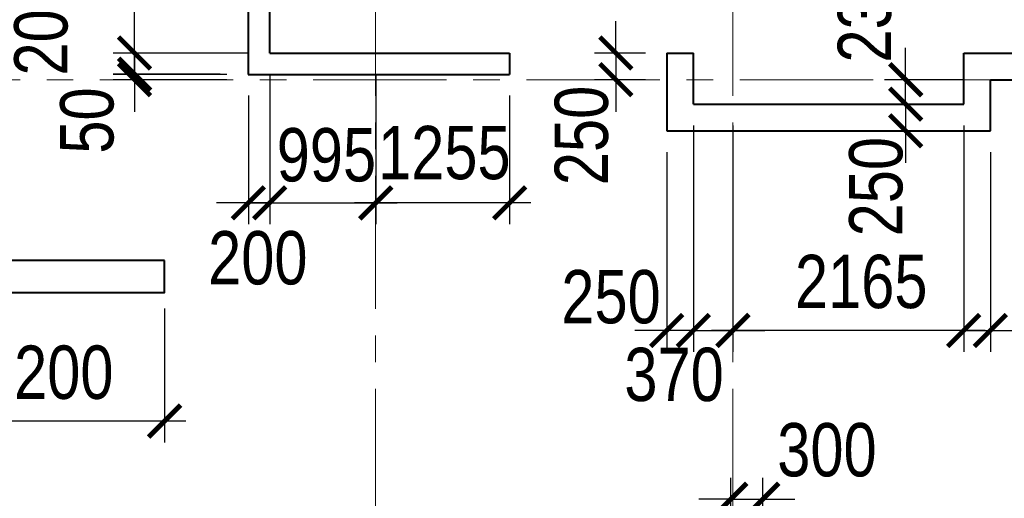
# Model space of a CAD drawing. Extents: x 26966 to 148137, y 549733 to 633733.
# Tile 15 of 29: x 52029 to 61263, y 611352 to 615840. Entities that reach past the tile are written whole.
import ezdxf

# ---------------------------------------------------------------- set-up
doc = ezdxf.new("R2010")
doc.units = 0
doc.header["$LTSCALE"] = 1000
doc.header["$MEASUREMENT"] = 0
doc.linetypes.add('CENTER', pattern=[2, 1.25, -0.25, 0.25, -0.25])
for name, color, linetype, lineweight in [('СК-040-С(тены)', 12, 'Continuous', 40), ('СК-043-С-ПИЛОНЫ', 5, 'Continuous', 40), ('СК-100-О(си)', 7, 'CENTER', 15), ('СК-300-Р(азмеры)', 7, 'Continuous', 20), ('СК-343-Р-КОЛОННЫ', 7, 'Continuous', 13)]:
    doc.layers.add(name, color=color, linetype=linetype, lineweight=lineweight)
doc.styles.add('RUSS', font='arial.ttf', dxfattribs={"width": 0.8})
doc.dimstyles.new('100-200', dxfattribs={"dimscale": 0, "dimtxt": 500, "dimasz": 300, "dimexe": 200, "dimexo": 200, "dimgap": 200, "dimtad": 1, "dimdec": 0, "dimzin": 0, "dimdsep": 46, "dimtxsty": 'RUSS', "dimblk": 'ARCHTICK', "dimcen": 0.096, "dimdle": 200, "dimclrd": 7, "dimclre": 7, "dimclrt": 256, "dimadec": 0, "dimazin": 0, "dimtfac": 1, "dimtdec": 0, "dimtmove": 2, "dimatfit": 3, "dimldrblk": 'OBLIQUE', "dimfxl": 1, "dimtolj": 1, "dimtzin": 0, "dimarcsym": 0})

# ---------------------------------------------------------------- blocks, each defined once
blk = doc.blocks.new('оси')
at = {"layer": 'СК-100-О(си)'}
for p, q in [((-36100.2, 18534.9), (-36100.2, -11023.5)), ((-32750.1, 18534.9), (-32750.1, -11023.5)), ((-46685.3, 7435), (4554.2, 7435))]:
    blk.add_line(p, q, dxfattribs=at)
blk = doc.blocks.new('A$C858fb3ef')
at = {"layer": 'СК-300-Р(азмеры)'}
blk.add_blockref('оси', (-0.3, 0), dxfattribs=at)
blk = doc.blocks.new('A$C573b34c5')
blk.add_blockref('A$C858fb3ef', (0.3, 0))
blk = doc.blocks.new('A$Cc2edbf5f')
at = {"layer": 'СК-040-С(тены)'}
for p, q in [((6624.7, 10904.9), (6624.7, 7485.3)), ((6824.7, 10704.9), (6824.7, 7685.3)), ((6826.4, 7685.3), (9074.4, 7685.3)), ((9074.4, 7685.3), (9074.4, 7485.3)), ((10550, 7685.3), (10550, 6955.3)), ((10550, 7685.3), (10800, 7685.3)), ((10800, 7205.3), (10800, 7685.3)), ((13335, 7205.3), (13335, 7685.3)), ((13335, 7685.3), (16650.4, 7685.3)), ((6624.7, 7485.3), (9074.4, 7485.3)), ((13585, 6955.3), (13585, 7435.3)), ((13585, 7435.3), (16450.4, 7435.3)), ((10800, 7205.3), (13335, 7205.3)), ((10550, 6955.3), (13585, 6955.3))]:
    blk.add_line(p, q, dxfattribs=at)
at = {"layer": 'СК-043-С-ПИЛОНЫ'}
blk.add_lwpolyline([(5840, 5740.3), (3539.9, 5740.2), (3539.9, 5440), (5840, 5440)], close=True, dxfattribs=at)
blk = doc.blocks.new('_ArchTick')
at = {"color": 0, "linetype": 'ByBlock', "const_width": 0.15}
blk.add_lwpolyline([(-0.5, -0.5), (0.5, 0.5)], dxfattribs=at)
blk = doc.blocks.new('*D53')
at = {"layer": 'Defpoints', "color": 0, "transparency": 16777216}
for p in [(54312.1, 615528.1), (53106.9, 615328.2), (54110.4, 615328.2)]:
    blk.add_point(p, dxfattribs=at)
at = {"layer": 'СК-343-Р-КОЛОННЫ', "color": 7, "lineweight": -2, "transparency": 16777216}
for p, q in [((53106.9, 615528.1), (53106.9, 615828.1)), ((54112.1, 615528.1), (52906.9, 615528.1)), ((53106.9, 615528.1), (53106.9, 615328.2)), ((53910.4, 615328.2), (52906.9, 615328.2)), ((53106.9, 615328.2), (53106.9, 615028.2))]:
    blk.add_line(p, q, dxfattribs=at)
at = {"layer": 'СК-343-Р-КОЛОННЫ', "color": 7, "lineweight": -2, "transparency": 16777216, "xscale": 300, "yscale": 300, "zscale": 300}
for p, rotation in [((53106.9, 615528.1), 270), ((53106.9, 615328.2), 90)]:
    blk.add_blockref('_ArchTick', p, dxfattribs=dict(at, rotation=rotation))
at = {"layer": 'СК-343-Р-КОЛОННЫ', "transparency": 16777216, "insert": (52231, 615782.9), "char_height": 500, "attachment_point": 5, "rotation": 90, "style": 'RUSS'}
blk.add_mtext('\\A1;200', dxfattribs=at)
blk = doc.blocks.new('_Oblique')
at = {"color": 0, "linetype": 'ByBlock', "lineweight": -2}
blk.add_line((-0.5, -0.5), (0.5, 0.5), dxfattribs=at)
blk = doc.blocks.new('*D199')
at = {"layer": 'Defpoints', "color": 0, "transparency": 16777216}
for p in [(58997.3, 611343.8), (58697.3, 610794.8), (58997.3, 610794.8)]:
    blk.add_point(p, dxfattribs=at)
at = {"layer": 'СК-343-Р-КОЛОННЫ', "color": 7, "lineweight": -2, "transparency": 16777216}
for p, q in [((58697.3, 610994.8), (58697.3, 611543.8)), ((58997.3, 610994.8), (58997.3, 611543.8)), ((58697.3, 611343.8), (58397.3, 611343.8)), ((58697.3, 611343.8), (58997.3, 611343.8)), ((58997.3, 611343.8), (59297.3, 611343.8))]:
    blk.add_line(p, q, dxfattribs=at)
at = {"layer": 'СК-343-Р-КОЛОННЫ', "color": 7, "lineweight": -2, "transparency": 16777216, "xscale": 300, "yscale": 300, "zscale": 300}
blk.add_blockref('_ArchTick', (58697.3, 611343.8), dxfattribs=at)
at = {"layer": 'СК-343-Р-КОЛОННЫ', "color": 7, "lineweight": -2, "transparency": 16777216, "xscale": 300, "yscale": 300, "zscale": 300, "rotation": 180}
blk.add_blockref('_ArchTick', (58997.3, 611343.8), dxfattribs=at)
at = {"layer": 'СК-343-Р-КОЛОННЫ', "transparency": 16777216, "insert": (59599.6, 611804.5), "char_height": 500, "attachment_point": 5, "style": 'RUSS'}
blk.add_mtext('\\A1;300', dxfattribs=at)
blk = doc.blocks.new('*D192')
at = {"layer": 'Defpoints', "color": 0, "transparency": 16777216}
for p in [(60863.9, 615048.1), (60337.7, 614798.1), (61093.5, 614798.1)]:
    blk.add_point(p, dxfattribs=at)
at = {"layer": 'СК-343-Р-КОЛОННЫ', "color": 7, "lineweight": -2, "transparency": 16777216}
for p, q in [((60337.7, 615048.1), (60337.7, 615348.1)), ((60663.9, 615048.1), (60137.7, 615048.1)), ((60337.7, 615048.1), (60337.7, 614798.1)), ((60893.5, 614798.1), (60137.7, 614798.1)), ((60337.7, 614798.1), (60337.7, 614498.1))]:
    blk.add_line(p, q, dxfattribs=at)
at = {"layer": 'СК-343-Р-КОЛОННЫ', "color": 7, "lineweight": -2, "transparency": 16777216, "xscale": 300, "yscale": 300, "zscale": 300}
for p, rotation in [((60337.7, 615048.1), 270), ((60337.7, 614798.1), 90)]:
    blk.add_blockref('_ArchTick', p, dxfattribs=dict(at, rotation=rotation))
at = {"layer": 'СК-343-Р-КОЛОННЫ', "transparency": 16777216, "insert": (60060.8, 614274.6), "char_height": 500, "attachment_point": 5, "rotation": 90, "style": 'RUSS'}
blk.add_mtext('\\A1;250', dxfattribs=at)
blk = doc.blocks.new('*D168')
at = {"layer": 'Defpoints', "color": 0, "transparency": 16777216}
for p in [(51187.3, 613332.8), (53387.3, 613332.8), (51187.3, 612076.2)]:
    blk.add_point(p, dxfattribs=at)
at = {"layer": 'СК-343-Р-КОЛОННЫ', "color": 7, "lineweight": -2, "transparency": 16777216}
for p, q in [((51187.3, 613132.8), (51187.3, 611876.2)), ((53387.3, 613132.8), (53387.3, 611876.2)), ((53587.3, 612076.2), (50987.3, 612076.2))]:
    blk.add_line(p, q, dxfattribs=at)
at = {"layer": 'СК-343-Р-КОЛОННЫ', "color": 7, "lineweight": -2, "transparency": 16777216, "xscale": 300, "yscale": 300, "zscale": 300, "rotation": 180}
blk.add_blockref('_ArchTick', (51187.3, 612076.2), dxfattribs=at)
at = {"layer": 'СК-343-Р-КОЛОННЫ', "color": 7, "lineweight": -2, "transparency": 16777216, "xscale": 300, "yscale": 300, "zscale": 300}
blk.add_blockref('_ArchTick', (53387.3, 612076.2), dxfattribs=at)
at = {"layer": 'СК-343-Р-КОЛОННЫ', "transparency": 16777216, "insert": (52287.3, 612531.5), "char_height": 500, "attachment_point": 5, "style": 'RUSS'}
blk.add_mtext('\\A1;2200', dxfattribs=at)
blk = doc.blocks.new('*D117')
at = {"layer": 'Defpoints', "color": 0, "transparency": 16777216}
for p in [(58717.4, 615048.1), (60882.3, 615048.1), (58717.4, 612926.1)]:
    blk.add_point(p, dxfattribs=at)
at = {"layer": 'СК-343-Р-КОЛОННЫ', "color": 7, "lineweight": -2, "transparency": 16777216}
for p, q in [((58717.4, 614848.1), (58717.4, 612726.1)), ((60882.3, 614848.1), (60882.3, 612726.1)), ((61082.3, 612926.1), (58517.4, 612926.1))]:
    blk.add_line(p, q, dxfattribs=at)
at = {"layer": 'СК-343-Р-КОЛОННЫ', "color": 7, "lineweight": -2, "transparency": 16777216, "xscale": 300, "yscale": 300, "zscale": 300, "rotation": 180}
blk.add_blockref('_ArchTick', (58717.4, 612926.1), dxfattribs=at)
at = {"layer": 'СК-343-Р-КОЛОННЫ', "color": 7, "lineweight": -2, "transparency": 16777216, "xscale": 300, "yscale": 300, "zscale": 300}
blk.add_blockref('_ArchTick', (60882.3, 612926.1), dxfattribs=at)
at = {"layer": 'СК-343-Р-КОЛОННЫ', "transparency": 16777216, "insert": (59920.9, 613382.3), "char_height": 500, "attachment_point": 5, "style": 'RUSS'}
blk.add_mtext('\\A1;2165', dxfattribs=at)
blk = doc.blocks.new('*D118')
at = {"layer": 'Defpoints', "color": 0, "transparency": 16777216}
for p in [(60882.3, 615048.1), (61132.3, 614798.1), (61132.3, 612926.1)]:
    blk.add_point(p, dxfattribs=at)
at = {"layer": 'СК-343-Р-КОЛОННЫ', "color": 7, "lineweight": -2, "transparency": 16777216}
for p, q in [((60882.3, 614848.1), (60882.3, 612726.1)), ((61132.3, 614598.1), (61132.3, 612726.1)), ((60882.3, 612926.1), (60582.3, 612926.1)), ((60882.3, 612926.1), (61132.3, 612926.1)), ((61132.3, 612926.1), (61432.3, 612926.1))]:
    blk.add_line(p, q, dxfattribs=at)
at = {"layer": 'СК-343-Р-КОЛОННЫ', "color": 7, "lineweight": -2, "transparency": 16777216, "xscale": 300, "yscale": 300, "zscale": 300}
blk.add_blockref('_ArchTick', (60882.3, 612926.1), dxfattribs=at)
at = {"layer": 'СК-343-Р-КОЛОННЫ', "color": 7, "lineweight": -2, "transparency": 16777216, "xscale": 300, "yscale": 300, "zscale": 300, "rotation": 180}
blk.add_blockref('_ArchTick', (61132.3, 612926.1), dxfattribs=at)
at = {"layer": 'СК-343-Р-КОЛОННЫ', "transparency": 16777216, "insert": (61794.6, 613302.1), "char_height": 500, "attachment_point": 5, "style": 'RUSS'}
blk.add_mtext('\\A1;250', dxfattribs=at)
blk = doc.blocks.new('*D119')
at = {"layer": 'Defpoints', "color": 0, "transparency": 16777216}
for p in [(58347.3, 615048.1), (58717.4, 615048.1), (58717.4, 612926.1)]:
    blk.add_point(p, dxfattribs=at)
at = {"layer": 'СК-343-Р-КОЛОННЫ', "color": 7, "lineweight": -2, "transparency": 16777216}
for p, q in [((58347.3, 614848.1), (58347.3, 612726.1)), ((58717.4, 614848.1), (58717.4, 612726.1)), ((58347.3, 612926.1), (58047.3, 612926.1)), ((58347.3, 612926.1), (58717.4, 612926.1)), ((58717.4, 612926.1), (59017.4, 612926.1))]:
    blk.add_line(p, q, dxfattribs=at)
at = {"layer": 'СК-343-Р-КОЛОННЫ', "color": 7, "lineweight": -2, "transparency": 16777216, "xscale": 300, "yscale": 300, "zscale": 300}
blk.add_blockref('_ArchTick', (58347.3, 612926.1), dxfattribs=at)
at = {"layer": 'СК-343-Р-КОЛОННЫ', "color": 7, "lineweight": -2, "transparency": 16777216, "xscale": 300, "yscale": 300, "zscale": 300, "rotation": 180}
blk.add_blockref('_ArchTick', (58717.4, 612926.1), dxfattribs=at)
at = {"layer": 'СК-343-Р-КОЛОННЫ', "transparency": 16777216, "insert": (58165.9, 612510.7), "char_height": 500, "attachment_point": 5, "style": 'RUSS'}
blk.add_mtext('\\A1;370', dxfattribs=at)
blk = doc.blocks.new('*D120')
at = {"layer": 'Defpoints', "color": 0, "transparency": 16777216}
for p in [(58347.3, 615048.1), (58097.3, 614798.1), (58097.3, 612926.1)]:
    blk.add_point(p, dxfattribs=at)
at = {"layer": 'СК-343-Р-КОЛОННЫ', "color": 7, "lineweight": -2, "transparency": 16777216}
for p, q in [((58347.3, 614848.1), (58347.3, 612726.1)), ((58097.3, 614598.1), (58097.3, 612726.1)), ((58097.3, 612926.1), (57797.3, 612926.1)), ((58347.3, 612926.1), (58097.3, 612926.1)), ((58347.3, 612926.1), (58647.3, 612926.1))]:
    blk.add_line(p, q, dxfattribs=at)
at = {"layer": 'СК-343-Р-КОЛОННЫ', "color": 7, "lineweight": -2, "transparency": 16777216, "xscale": 300, "yscale": 300, "zscale": 300}
blk.add_blockref('_ArchTick', (58097.3, 612926.1), dxfattribs=at)
at = {"layer": 'СК-343-Р-КОЛОННЫ', "color": 7, "lineweight": -2, "transparency": 16777216, "xscale": 300, "yscale": 300, "zscale": 300, "rotation": 180}
blk.add_blockref('_ArchTick', (58347.3, 612926.1), dxfattribs=at)
at = {"layer": 'СК-343-Р-КОЛОННЫ', "transparency": 16777216, "insert": (57574.6, 613239.6), "char_height": 500, "attachment_point": 5, "style": 'RUSS'}
blk.add_mtext('\\A1;250', dxfattribs=at)
blk = doc.blocks.new('*D121')
at = {"layer": 'Defpoints', "color": 0, "transparency": 16777216}
for p in [(54172, 615328.1), (53106.9, 615277.9), (54172, 615277.9)]:
    blk.add_point(p, dxfattribs=at)
at = {"layer": 'СК-343-Р-КОЛОННЫ', "color": 7, "lineweight": -2, "transparency": 16777216}
for p, q in [((53106.9, 615328.1), (53106.9, 615628.1)), ((53972, 615328.1), (52906.9, 615328.1)), ((53106.9, 615328.1), (53106.9, 615277.9)), ((53972, 615277.9), (52906.9, 615277.9)), ((53106.9, 615277.9), (53106.9, 614977.9))]:
    blk.add_line(p, q, dxfattribs=at)
at = {"layer": 'СК-343-Р-КОЛОННЫ', "color": 7, "lineweight": -2, "transparency": 16777216, "xscale": 300, "yscale": 300, "zscale": 300}
for p, rotation in [((53106.9, 615328.1), 270), ((53106.9, 615277.9), 90)]:
    blk.add_blockref('_ArchTick', p, dxfattribs=dict(at, rotation=rotation))
at = {"layer": 'СК-343-Р-КОЛОННЫ', "transparency": 16777216, "insert": (52662.3, 614894.9), "char_height": 500, "attachment_point": 5, "rotation": 90, "style": 'RUSS'}
blk.add_mtext('\\A1;50', dxfattribs=at)
blk = doc.blocks.new('*D122')
at = {"layer": 'Defpoints', "color": 0, "transparency": 16777216}
for p in [(54373.7, 615528.1), (55368.3, 615528.1), (55368.3, 614122.8)]:
    blk.add_point(p, dxfattribs=at)
at = {"layer": 'СК-343-Р-КОЛОННЫ', "color": 7, "lineweight": -2, "transparency": 16777216}
for p, q in [((54373.7, 615328.1), (54373.7, 613922.8)), ((55368.3, 615328.1), (55368.3, 613922.8)), ((54173.7, 614122.8), (55568.3, 614122.8))]:
    blk.add_line(p, q, dxfattribs=at)
at = {"layer": 'СК-343-Р-КОЛОННЫ', "color": 7, "lineweight": -2, "transparency": 16777216, "xscale": 300, "yscale": 300, "zscale": 300, "rotation": 180}
blk.add_blockref('_ArchTick', (54373.7, 614122.8), dxfattribs=at)
at = {"layer": 'СК-343-Р-КОЛОННЫ', "color": 7, "lineweight": -2, "transparency": 16777216, "xscale": 300, "yscale": 300, "zscale": 300}
blk.add_blockref('_ArchTick', (55368.3, 614122.8), dxfattribs=at)
at = {"layer": 'СК-343-Р-КОЛОННЫ', "transparency": 16777216, "insert": (54905.5, 614570.4), "char_height": 500, "attachment_point": 5, "style": 'RUSS'}
blk.add_mtext('\\A1;995', dxfattribs=at)
blk = doc.blocks.new('*D123')
at = {"layer": 'Defpoints', "color": 0, "transparency": 16777216}
for p in [(54373.7, 615528.1), (54174, 615328.1), (54174, 614122.8)]:
    blk.add_point(p, dxfattribs=at)
at = {"layer": 'СК-343-Р-КОЛОННЫ', "color": 7, "lineweight": -2, "transparency": 16777216}
for p, q in [((54373.7, 615328.1), (54373.7, 613922.8)), ((54174, 615128.1), (54174, 613922.8)), ((54174, 614122.8), (53874, 614122.8)), ((54373.7, 614122.8), (54174, 614122.8)), ((54373.7, 614122.8), (54673.7, 614122.8))]:
    blk.add_line(p, q, dxfattribs=at)
at = {"layer": 'СК-343-Р-КОЛОННЫ', "color": 7, "lineweight": -2, "transparency": 16777216, "xscale": 300, "yscale": 300, "zscale": 300}
blk.add_blockref('_ArchTick', (54174, 614122.8), dxfattribs=at)
at = {"layer": 'СК-343-Р-КОЛОННЫ', "color": 7, "lineweight": -2, "transparency": 16777216, "xscale": 300, "yscale": 300, "zscale": 300, "rotation": 180}
blk.add_blockref('_ArchTick', (54373.7, 614122.8), dxfattribs=at)
at = {"layer": 'СК-343-Р-КОЛОННЫ', "transparency": 16777216, "insert": (54262.2, 613604.5), "char_height": 500, "attachment_point": 5, "style": 'RUSS'}
blk.add_mtext('\\A1;200', dxfattribs=at)
blk = doc.blocks.new('*D144')
at = {"layer": 'Defpoints', "color": 0, "transparency": 16777216}
for p in [(53106.9, 618547.8), (54372, 618547.8), (54372, 615528.1)]:
    blk.add_point(p, dxfattribs=at)
at = {"layer": 'СК-343-Р-КОЛОННЫ', "color": 7, "lineweight": -2, "transparency": 16777216}
for p, q in [((53106.9, 615328.1), (53106.9, 618747.8)), ((54172, 618547.8), (52906.9, 618547.8)), ((54172, 615528.1), (52906.9, 615528.1))]:
    blk.add_line(p, q, dxfattribs=at)
at = {"layer": 'СК-343-Р-КОЛОННЫ', "color": 7, "lineweight": -2, "transparency": 16777216, "xscale": 300, "yscale": 300, "zscale": 300}
for p, rotation in [((53106.9, 618547.8), 90), ((53106.9, 615528.1), 270)]:
    blk.add_blockref('_ArchTick', p, dxfattribs=dict(at, rotation=rotation))
at = {"layer": 'СК-343-Р-КОЛОННЫ', "transparency": 16777216, "insert": (52651.4, 617037.9), "char_height": 500, "attachment_point": 5, "rotation": 90, "style": 'RUSS'}
blk.add_mtext('\\A1;3020', dxfattribs=at)
blk = doc.blocks.new('*D116')
at = {"layer": 'Defpoints', "color": 0, "transparency": 16777216}
for p in [(60337.7, 615277.9), (61071.9, 615277.9), (60842.3, 615048.1)]:
    blk.add_point(p, dxfattribs=at)
at = {"layer": 'СК-343-Р-КОЛОННЫ', "color": 7, "lineweight": -2, "transparency": 16777216}
for p, q in [((60337.7, 615277.9), (60337.7, 615577.9)), ((60871.9, 615277.9), (60137.7, 615277.9)), ((60337.7, 615048.1), (60337.7, 615277.9)), ((60642.3, 615048.1), (60137.7, 615048.1)), ((60337.7, 615048.1), (60337.7, 614748.1))]:
    blk.add_line(p, q, dxfattribs=at)
at = {"layer": 'СК-343-Р-КОЛОННЫ', "color": 7, "lineweight": -2, "transparency": 16777216, "xscale": 300, "yscale": 300, "zscale": 300}
for p, rotation in [((60337.7, 615277.9), 270), ((60337.7, 615048.1), 90)]:
    blk.add_blockref('_ArchTick', p, dxfattribs=dict(at, rotation=rotation))
at = {"layer": 'СК-343-Р-КОЛОННЫ', "transparency": 16777216, "insert": (59954.1, 615904.7), "char_height": 500, "attachment_point": 5, "rotation": 90, "style": 'RUSS'}
blk.add_mtext('\\A1;230', dxfattribs=at)
blk = doc.blocks.new('*D135')
at = {"layer": 'Defpoints', "color": 0, "transparency": 16777216}
for p in [(58097.3, 615528.1), (57620.5, 615277.9), (58097.3, 615277.9)]:
    blk.add_point(p, dxfattribs=at)
at = {"layer": 'СК-343-Р-КОЛОННЫ', "color": 7, "lineweight": -2, "transparency": 16777216}
for p, q in [((57620.5, 615528.1), (57620.5, 615828.1)), ((57897.3, 615528.1), (57420.5, 615528.1)), ((57620.5, 615528.1), (57620.5, 615277.9)), ((57897.3, 615277.9), (57420.5, 615277.9)), ((57620.5, 615277.9), (57620.5, 614977.9))]:
    blk.add_line(p, q, dxfattribs=at)
at = {"layer": 'СК-343-Р-КОЛОННЫ', "color": 7, "lineweight": -2, "transparency": 16777216, "xscale": 300, "yscale": 300, "zscale": 300}
for p, rotation in [((57620.5, 615528.1), 270), ((57620.5, 615277.9), 90)]:
    blk.add_blockref('_ArchTick', p, dxfattribs=dict(at, rotation=rotation))
at = {"layer": 'СК-343-Р-КОЛОННЫ', "transparency": 16777216, "insert": (57299.3, 614754.7), "char_height": 500, "attachment_point": 5, "rotation": 90, "style": 'RUSS'}
blk.add_mtext('\\A1;250', dxfattribs=at)
blk = doc.blocks.new('*D136')
at = {"layer": 'Defpoints', "color": 0, "transparency": 16777216}
for p in [(55368.3, 615328.1), (56623.7, 615328.1), (55368.3, 614122.8)]:
    blk.add_point(p, dxfattribs=at)
at = {"layer": 'СК-343-Р-КОЛОННЫ', "color": 7, "lineweight": -2, "transparency": 16777216}
for p, q in [((55368.3, 615128.1), (55368.3, 613922.8)), ((56623.7, 615128.1), (56623.7, 613922.8)), ((56823.7, 614122.8), (55168.3, 614122.8))]:
    blk.add_line(p, q, dxfattribs=at)
at = {"layer": 'СК-343-Р-КОЛОННЫ', "color": 7, "lineweight": -2, "transparency": 16777216, "xscale": 300, "yscale": 300, "zscale": 300, "rotation": 180}
blk.add_blockref('_ArchTick', (55368.3, 614122.8), dxfattribs=at)
at = {"layer": 'СК-343-Р-КОЛОННЫ', "color": 7, "lineweight": -2, "transparency": 16777216, "xscale": 300, "yscale": 300, "zscale": 300}
blk.add_blockref('_ArchTick', (56623.7, 614122.8), dxfattribs=at)
at = {"layer": 'СК-343-Р-КОЛОННЫ', "transparency": 16777216, "insert": (56011.2, 614591), "char_height": 500, "attachment_point": 5, "style": 'RUSS'}
blk.add_mtext('\\A1;1255', dxfattribs=at)

msp = doc.modelspace()

# ---------------------------------------------------------------- block references
at = {"layer": 'СК-040-С(тены)'}
msp.add_blockref('A$Cc2edbf5f', (47547.3, 607842.8), dxfattribs=at)
at = {"layer": 'СК-300-Р(азмеры)'}
msp.add_blockref('A$C573b34c5', (91467.5, 607842.9), dxfattribs=at)

# ---------------------------------------------------------------- dimensions: what is measured, and where the dimension line sits
at = {"layer": 'СК-343-Р-КОЛОННЫ'}
dim = msp.add_linear_dim(base=(53106.9, 618547.8), p1=(54372, 615528.1), p2=(54372, 618547.8), angle=90, dimstyle='100-200', override={"dimscale": 1}, dxfattribs=at)
dim.commit()
dim.dimension.update_dxf_attribs({"geometry": '*D144', "text_midpoint": (52651.4, 617037.9)})
for base, p1, p2, picture, middle in [((60337.7, 615277.9), (60842.3, 615048.1), (61071.9, 615277.9), '*D116', (59954.1, 615904.7)), ((53106.9, 615328.2), (54312.1, 615528.1), (54110.4, 615328.2), '*D53', (52231, 615782.9)), ((57620.5, 615277.9), (58097.3, 615528.1), (58097.3, 615277.9), '*D135', (57299.3, 614754.7)), ((53106.9, 615277.9), (54172, 615328.1), (54172, 615277.9), '*D121', (52662.3, 614894.9)), ((60337.7, 614798.1), (60863.9, 615048.1), (61093.5, 614798.1), '*D192', (60060.8, 614274.6))]:
    dim = msp.add_linear_dim(base=base, p1=p1, p2=p2, angle=90, dimstyle='100-200', override={"dimscale": 1}, dxfattribs=at)
    dim.commit()
    dim.dimension.update_dxf_attribs({"geometry": picture, "text_midpoint": middle, "dimtype": 160})
for base, p1, p2, picture, middle in [((54174, 614122.8), (54373.7, 615528.1), (54174, 615328.1), '*D123', (54262.2, 613604.5)), ((55368.3, 614122.8), (54373.7, 615528.1), (55368.3, 615528.1), '*D122', (54905.5, 614570.4)), ((55368.3, 614122.8), (56623.7, 615328.1), (55368.3, 615328.1), '*D136', (56011.2, 614591)), ((58097.3, 612926.1), (58347.3, 615048.1), (58097.3, 614798.1), '*D120', (57574.6, 613239.6)), ((58717.4, 612926.1), (58347.3, 615048.1), (58717.4, 615048.1), '*D119', (58165.9, 612510.7)), ((58717.4, 612926.1), (60882.3, 615048.1), (58717.4, 615048.1), '*D117', (59920.9, 613382.3)), ((61132.3, 612926.1), (60882.3, 615048.1), (61132.3, 614798.1), '*D118', (61794.6, 613302.1)), ((58997.3, 611343.8), (58697.3, 610794.8), (58997.3, 610794.8), '*D199', (59599.6, 611804.5))]:
    dim = msp.add_linear_dim(base=base, p1=p1, p2=p2, dimstyle='100-200', override={"dimscale": 1}, dxfattribs=at)
    dim.commit()
    dim.dimension.update_dxf_attribs({"geometry": picture, "text_midpoint": middle, "dimtype": 160})
dim = msp.add_linear_dim(base=(51187.3, 612076.2), p1=(53387.3, 613332.8), p2=(51187.3, 613332.8), dimstyle='100-200', override={"dimscale": 1}, dxfattribs=at)
dim.commit()
dim.dimension.update_dxf_attribs({"geometry": '*D168', "text_midpoint": (52287.3, 612531.5)})

doc.saveas('drawing.dxf')
